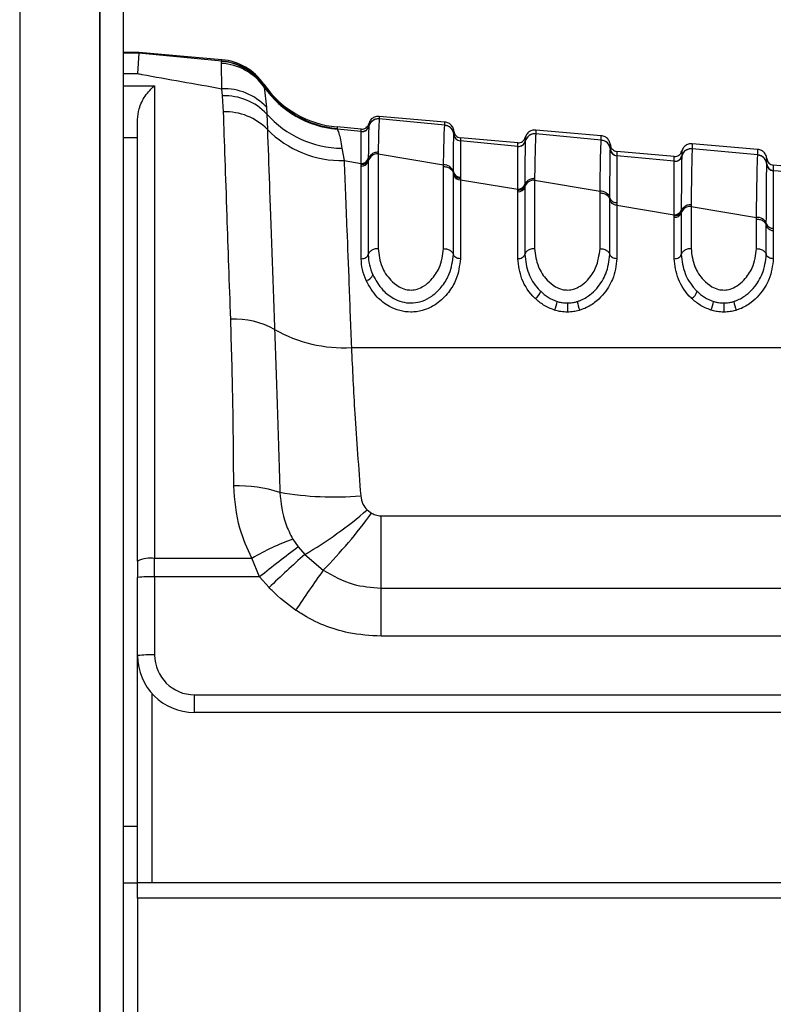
# Model space of a CAD drawing. Header units: millimetres. Extents: x 1684 to 18395, y 701 to 16538.
# Tile 14 of 61: x 3287 to 3340, y 5210 to 5279. Entities that reach past the tile are written whole.
import ezdxf

# ---------------------------------------------------------------- set-up
doc = ezdxf.new("R2010")
doc.units = ezdxf.units.MM
doc.header["$LTSCALE"] = 2
doc.layers.add('COMPONENT_GEOMETRY', color=7, linetype='Continuous')
doc.styles.add('SLDTEXTSTYLE0', font='TXT', dxfattribs={"width": 0.75})
doc.dimstyles.new('SLDDIMSTYLE1', dxfattribs={"dimtxt": 100, "dimasz": 6.604, "dimexe": 0, "dimexo": 0.0625, "dimgap": 25, "dimtad": 0, "dimtih": 1, "dimtoh": 1, "dimdec": 1, "dimrnd": 1e-09, "dimzin": 12, "dimdsep": 46, "dimtxsty": 'SLDTEXTSTYLE0', "dimsah": 1, "dimcen": 0.09, "dimadec": 0, "dimazin": 3, "dimtfac": 1, "dimtdec": 1, "dimtofl": 0, "dimtmove": 0, "dimatfit": 3, "dimfxl": 1, "dimfrac": 2, "dimtolj": 1, "dimtzin": 12, "dimarcsym": 0})

# ---------------------------------------------------------------- blocks, each defined once
blk = doc.blocks.new('_D_2')
at = {"layer": 'COMPONENT_GEOMETRY', "color": 7}
for p, q in [((7817.169, 5970.28), (7817.169, 3903.617)), ((7617.099, 3883.305), (7586.631, 3883.305)), ((7586.631, 3883.305), (7586.631, 3724.555)), ((8017.238, 3883.305), (8047.707, 3883.305)), ((8047.707, 3883.305), (8047.707, 3724.555)), ((7586.631, 3724.555), (7617.099, 3724.555)), ((8047.707, 3724.555), (8017.238, 3724.555)), ((7817.169, 1508.274), (7817.169, 3574.937)), ((3335.908, 1508.274), (7823.519, 1508.274))]:
    blk.add_line(p, q, dxfattribs=at)
for points in [[(7817.169, 5970.28), (7816.153, 5963.676), (7818.185, 5963.676)], [(7817.169, 1508.274), (7818.185, 1514.878), (7816.153, 1514.878)]]:
    blk.add_solid(points, dxfattribs=at)
at = {"layer": 'COMPONENT_GEOMETRY', "color": 7, "char_height": 100, "attachment_point": 1, "style": 'SLDTEXTSTYLE0'}
for s, insert in [('7\'3.83"', (7617.099, 3853.462)), ('2231', (7669.391, 3703.844))]:
    blk.add_mtext(s, dxfattribs=dict(at, insert=insert))

msp = doc.modelspace()

# ---------------------------------------------------------------- linework, layer by layer
at = {"color": 8, "linetype": 'Continuous', "lineweight": 25}
for p, q in [((3286.682, 7303.274), (3286.682, 1555.274)), ((3292.321, 1555.274), (3292.321, 5775.074)), ((3295.056, 5277.007), (3293.968, 5277.007)), ((3293.968, 5275.574), (3294.968, 5275.574)), ((3293.968, 5274.72), (3296.168, 5274.72)), ((3294.968, 5271.055), (3293.968, 5271.055)), ((3322.225, 5271.088), (3322.225, 5271.084)), ((3322.225, 5270.898), (3322.225, 5270.83)), ((3295.968, 5232.03), (3295.968, 5218.717)), ((3293.968, 5222.676), (3294.968, 5222.676))]:
    msp.add_line(p, q, dxfattribs=at)
at = {"color": 7, "linetype": 'Continuous', "lineweight": 25}
for p, q in [((3292.331, 1555.274), (3292.331, 5775.064)), ((3293.968, 5773.717), (3293.968, 5161.549)), ((3295.056, 5277.062), (3293.968, 5277.062)), ((3295.056, 5277.007), (3294.968, 5275.574)), ((3295.056, 5277.007), (3295.056, 5277.062)), ((3300.897, 5276.551), (3295.056, 5277.062)), ((3300.9, 5276.454), (3295.056, 5277.007)), ((3300.862, 5276.294), (3300.88, 5276.428)), ((3300.88, 5276.428), (3300.9, 5276.454)), ((3300.893, 5274.513), (3300.862, 5276.294)), ((3296.168, 5274.72), (3296.168, 5241.508)), ((3300.946, 5274.017), (3300.893, 5274.513)), ((3303.844, 5274.833), (3303.847, 5274.738)), ((3303.847, 5274.738), (3303.851, 5274.717)), ((3303.851, 5274.717), (3303.873, 5274.626)), ((3303.873, 5274.626), (3304.023, 5273.209)), ((3301.009, 5272.894), (3300.946, 5274.017)), ((3304.023, 5273.209), (3304.052, 5272.735)), ((3294.968, 5241.309), (3294.968, 5272.344)), ((3304.052, 5272.735), (3304.094, 5271.649)), ((3316.568, 5272.168), (3311.963, 5272.571)), ((3311.963, 5272.395), (3311.963, 5272.39)), ((3316.568, 5271.951), (3311.963, 5272.39)), ((3310.697, 5271.507), (3308.995, 5271.669)), ((3310.697, 5271.678), (3309.001, 5271.826)), ((3311.225, 5271.875), (3311.224, 5271.869)), ((3311.225, 5271.879), (3311.225, 5271.875)), ((3316.568, 5271.945), (3316.568, 5271.951)), ((3327.568, 5271.206), (3322.963, 5271.608)), ((3310.698, 5271.503), (3310.697, 5271.507)), ((3310.698, 5271.497), (3310.698, 5271.503)), ((3317.205, 5271.304), (3317.205, 5271.31)), ((3317.205, 5271.3), (3317.205, 5271.304)), ((3321.697, 5270.715), (3317.66, 5271.069)), ((3322.963, 5271.346), (3322.963, 5271.341)), ((3327.568, 5270.901), (3322.963, 5271.341)), ((3327.568, 5270.895), (3327.568, 5270.901)), ((3309.338, 5270.323), (3309.493, 5269.46)), ((3317.66, 5270.853), (3317.66, 5270.847)), ((3317.66, 5270.847), (3317.66, 5270.843)), ((3321.697, 5270.458), (3317.66, 5270.843)), ((3321.698, 5270.454), (3321.697, 5270.458)), ((3321.698, 5270.448), (3321.698, 5270.454)), ((3322.225, 5270.826), (3322.224, 5270.82)), ((3322.225, 5270.83), (3322.225, 5270.826)), ((3328.205, 5270.255), (3328.205, 5270.261)), ((3328.205, 5270.252), (3328.205, 5270.255)), ((3328.205, 5270.255), (3328.205, 5270.252)), ((3338.568, 5270.243), (3333.963, 5270.646)), ((3333.963, 5270.298), (3333.963, 5270.292)), ((3338.568, 5269.854), (3333.963, 5270.292)), ((3311.189, 5269.546), (3311.188, 5269.43)), ((3311.189, 5269.623), (3311.189, 5269.545)), ((3311.88, 5270.053), (3311.879, 5269.935)), ((3311.879, 5269.935), (3311.879, 5263.271)), ((3311.879, 5269.935), (3316.479, 5269.162)), ((3332.697, 5269.753), (3328.66, 5270.106)), ((3328.66, 5269.804), (3328.66, 5269.798)), ((3328.66, 5269.798), (3328.66, 5269.794)), ((3332.697, 5269.41), (3328.66, 5269.794)), ((3333.225, 5269.778), (3333.224, 5269.772)), ((3333.225, 5269.781), (3333.225, 5269.778)), ((3338.568, 5269.848), (3338.568, 5269.854)), ((3309.493, 5269.46), (3310.696, 5269.262)), ((3310.695, 5269.068), (3310.696, 5269.184)), ((3310.695, 5262.566), (3310.695, 5269.068)), ((3311.188, 5269.43), (3311.188, 5262.86)), ((3316.479, 5263.271), (3316.479, 5269.044)), ((3332.697, 5269.406), (3332.697, 5269.41)), ((3332.697, 5269.4), (3332.697, 5269.406)), ((3339.205, 5269.208), (3339.205, 5269.214)), ((3339.205, 5269.205), (3339.205, 5269.208)), ((3343.697, 5268.791), (3339.66, 5269.144)), ((3317.169, 5268.551), (3317.17, 5268.665)), ((3317.169, 5268.471), (3317.169, 5268.551)), ((3317.169, 5262.86), (3317.169, 5268.471)), ((3317.661, 5268.308), (3317.661, 5268.197)), ((3317.661, 5268.197), (3317.662, 5268.12)), ((3317.662, 5268.12), (3317.662, 5262.566)), ((3317.662, 5268.12), (3321.696, 5267.459)), ((3322.88, 5268.205), (3322.879, 5268.087)), ((3339.66, 5268.757), (3339.66, 5268.751)), ((3339.66, 5268.751), (3339.66, 5268.748)), ((3321.696, 5267.38), (3321.696, 5267.459)), ((3322.188, 5267.723), (3322.188, 5267.607)), ((3322.188, 5267.607), (3322.188, 5262.86)), ((3322.189, 5267.801), (3322.188, 5267.723)), ((3322.879, 5268.087), (3322.879, 5263.271)), ((3322.879, 5268.087), (3327.479, 5267.314)), ((3321.695, 5267.265), (3321.696, 5267.38)), ((3321.695, 5262.566), (3321.695, 5267.265)), ((3327.479, 5263.271), (3327.479, 5267.196)), ((3328.169, 5266.729), (3328.17, 5266.843)), ((3328.169, 5262.86), (3328.169, 5266.729)), ((3328.661, 5266.504), (3328.662, 5266.317)), ((3328.662, 5266.317), (3328.662, 5262.566)), ((3328.662, 5266.317), (3332.696, 5265.656)), ((3333.88, 5266.358), (3333.879, 5266.24)), ((3333.879, 5266.24), (3333.879, 5263.271)), ((3333.879, 5266.24), (3338.479, 5265.468)), ((3332.695, 5265.462), (3332.696, 5265.578)), ((3332.695, 5262.566), (3332.695, 5265.462)), ((3332.696, 5265.578), (3332.696, 5265.656)), ((3333.189, 5265.98), (3333.188, 5265.902)), ((3333.188, 5265.902), (3333.188, 5265.786)), ((3333.188, 5265.786), (3333.188, 5262.86)), ((3338.479, 5263.271), (3338.479, 5265.351)), ((3339.169, 5264.91), (3339.169, 5265.024)), ((3339.169, 5262.86), (3339.169, 5264.91)), ((3339.661, 5264.704), (3339.662, 5264.517)), ((3339.662, 5264.517), (3339.662, 5262.566)), ((3309.999, 5256.319), (3365.5, 5256.319)), ((3311.108, 5244.915), (3311.415, 5244.68)), ((3312.09, 5239.42), (3312.09, 5244.5)), ((3312.09, 5244.5), (3349.245, 5244.5)), ((3305.891, 5242.85), (3306.265, 5242.305)), ((3306.265, 5242.305), (3306.721, 5241.779)), ((3294.968, 5241.309), (3294.968, 5240.163)), ((3296.168, 5241.508), (3303.012, 5241.508)), ((3296.168, 5240.205), (3296.168, 5241.508)), ((3303.551, 5240.205), (3303.012, 5241.508)), ((3306.721, 5241.779), (3308.022, 5240.67)), ((3294.968, 5234.676), (3294.968, 5240.163)), ((3296.168, 5240.205), (3296.168, 5234.717)), ((3303.551, 5240.205), (3296.168, 5240.205)), ((3304.214, 5239.448), (3303.551, 5240.205)), ((3312.09, 5236.033), (3312.09, 5239.42)), ((3312.09, 5239.42), (3349.245, 5239.42)), ((3349.245, 5236.033), (3312.09, 5236.033)), ((3294.968, 5218.717), (3294.968, 5234.676)), ((3298.968, 5231.917), (3348.444, 5231.917)), ((3298.968, 5230.676), (3298.968, 5231.917)), ((3348.444, 5230.676), (3298.968, 5230.676)), ((3294.968, 5218.676), (3293.968, 5218.676)), ((3294.968, 5218.717), (3349.368, 5218.717)), ((3294.968, 5217.62), (3294.968, 5218.717)), ((3294.968, 5217.62), (3294.968, 5171.217)), ((3349.368, 5217.62), (3294.968, 5217.62))]:
    msp.add_line(p, q, dxfattribs=at)
for centre, radius, start, end in [((3300.564, 5272.446), 3.995, 34.63941, 85.46227), ((3300.548, 5272.566), 4, 34.5212, 85), ((3300.552, 5272.469), 4, 34.54146, 85.01065), ((3300.632, 5272.327), 3.973, 35.35617, 86.68763), ((3301.051, 5270.482), 4.034, 42.53877, 92.24642), ((3309.611, 5278.8), 7, 214.5212, 265), ((3309.614, 5278.691), 7, 214.58939, 265.0121), ((3309.609, 5278.647), 7.005, 215.03246, 264.96994), ((3301.069, 5269.913), 4.106, 43.41904, 91.71791), ((3301.107, 5268.692), 4.204, 44.71649, 91.33455), ((3309.451, 5277.568), 7.246, 221.8331, 269.10752), ((3311.902, 5271.693), 0.7, 84.98399, 165.43621), ((3309.334, 5276.818), 7.36, 224.6086, 271.23686), ((3310.741, 5272.005), 0.5, 264.99148, 345.37717), ((3310.74, 5271.994), 0.5, 265.08761, 345.41781), ((3316.508, 5271.254), 0.7, 4.62988, 85.03638), ((3317.703, 5271.35), 0.5, 184.62985, 265.03633), ((3317.703, 5271.341), 0.5, 184.68114, 265.02501), ((3322.902, 5270.643), 0.7, 84.97949, 165.4034), ((3327.508, 5270.205), 0.699, 4.64418, 85.05089), ((3321.741, 5270.956), 0.5, 264.98717, 345.36264), ((3321.741, 5270.946), 0.5, 265.04662, 345.38446), ((3328.703, 5270.302), 0.5, 184.64414, 265.05083), ((3328.703, 5270.292), 0.5, 184.682, 265.03946), ((3333.902, 5269.595), 0.7, 84.97525, 165.37808), ((3310.721, 5269.745), 0.484, 267.06175, 345.38971), ((3311.845, 5269.258), 0.678, 87.13276, 165.31534), ((3332.741, 5269.908), 0.5, 264.9829, 345.34821), ((3332.741, 5269.898), 0.5, 265.02096, 345.35919), ((3338.508, 5269.157), 0.699, 4.65822, 85.06511), ((3310.72, 5269.552), 0.485, 267.13276, 345.31534), ((3316.516, 5268.486), 0.677, 15.38173, 93.14718), ((3339.703, 5269.255), 0.5, 184.65817, 265.06503), ((3339.703, 5269.245), 0.5, 184.68744, 265.05383), ((3317.634, 5268.602), 0.483, 195.70765, 273.3443), ((3317.638, 5268.792), 0.485, 195.10197, 272.78612), ((3321.727, 5267.745), 0.482, 266.23569, 343.33479), ((3321.728, 5267.938), 0.481, 266.15699, 343.44508), ((3322.834, 5267.414), 0.674, 86.23569, 163.33479), ((3327.526, 5266.641), 0.674, 17.4404, 94.02359), ((3328.63, 5266.985), 0.482, 197.13493, 273.7063), ((3333.825, 5265.57), 0.672, 85.38755, 161.20426), ((3332.734, 5265.941), 0.48, 265.38755, 341.20426), ((3332.735, 5266.133), 0.479, 265.30087, 341.34088), ((3338.536, 5264.798), 0.673, 19.64509, 94.84722), ((3339.623, 5265.183), 0.481, 199.31367, 274.56263), ((3310.925, 5261.642), 0.623, 280.68995, 339.45519), ((3322.491, 5260.506), 0.849, 300.37098, 344.02401), ((3333.491, 5260.506), 0.849, 300.37098, 344.02401), ((3322.591, 5259.793), 1.881, 333.49877, 353.0668), ((3605.295, 5259.676), 280.111, 180.04546, 180.17627), ((3327.787, 5259.788), 1.917, 186.79912, 206.00107), ((3333.591, 5259.793), 1.881, 333.49877, 353.0668), ((3616.295, 5259.676), 280.111, 180.04546, 180.17627), ((3338.787, 5259.788), 1.917, 186.79912, 206.00107), ((3301.845, 5252.67), 5.644, 60.75926, 93.32358), ((3309.472, 5266.144), 9.839, 240.33086, 273.07087), ((3302.034, 5236.93), 9.674, 72.29182, 91.79366), ((3308.795, 5268.388), 22.567, 260.25783, 274.72954), ((3292.339, 5266.539), 28.634, 300.14977, 310.95617), ((3281.315, 5266.708), 37.3, 315.72614, 323.80206), ((3310.902, 5228.346), 15.345, 109.05851, 120.9417), ((3355.172, 5176.31), 82.142, 126.54132, 128.93501), ((3295.877, 5239.543), 1.986, 81.55172, 117.20898), ((3365.784, 5175.739), 88.599, 131.80753, 134.02135), ((3400.551, 5174.509), 113.749, 144.434, 146.1493), ((3295.869, 5231.577), 8.633, 88.01091, 95.98665), ((3295.869, 5226.09), 8.633, 88.01091, 95.98665), ((3298.968, 5234.676), 4, 180, 270), ((3298.968, 5234.717), 2.8, 180, 270)]:
    msp.add_arc(centre, radius, start, end, dxfattribs=at)
for points, knots in [([(3300.9, 5276.454), (3300.899, 5276.48), (3300.897, 5276.537), (3300.897, 5276.546), (3300.897, 5276.551)], [0, 0, 0, 0, 0.458483, 1, 1, 1, 1]), ([(3294.968, 5275.574), (3295.066, 5275.557), (3297.014, 5275.209), (3299.003, 5274.852), (3300.893, 5274.513)], [0, 0, 0, 0, 0.05035, 1, 1, 1, 1]), ([(3294.968, 5272.344), (3294.995, 5272.601), (3295.061, 5273.233), (3295.519, 5274.089), (3295.934, 5274.539), (3296.166, 5274.718), (3296.168, 5274.72)], [0, 0, 0, 0, 0.233898, 0.576759, 0.994715, 1, 1, 1, 1]), ([(3301.518, 5258.304), (3301.43, 5260.817), (3301.286, 5264.958), (3301.121, 5269.694), (3301.047, 5271.821), (3301.009, 5272.894)], [0, 0, 0, 0, 0.433271, 0.71391, 1, 1, 1, 1]), ([(3311.963, 5272.571), (3311.871, 5272.568), (3311.686, 5272.563), (3311.441, 5272.422), (3311.287, 5272.237), (3311.241, 5272.1), (3311.225, 5272.05)], [0, 0, 0, 0, 0.279636, 0.559272, 0.838908, 1, 1, 1, 1]), ([(3311.963, 5272.395), (3311.871, 5272.393), (3311.686, 5272.388), (3311.441, 5272.247), (3311.287, 5272.061), (3311.241, 5271.925), (3311.225, 5271.875)], [0, 0, 0, 0, 0.279598, 0.559198, 0.838799, 1, 1, 1, 1]), ([(3311.963, 5272.39), (3311.963, 5272.389), (3311.95, 5272.33), (3311.923, 5271.913), (3311.895, 5270.679), (3311.88, 5270.053)], [0, 0, 0, 0, 0.002812, 0.494132, 1, 1, 1, 1]), ([(3311.963, 5272.571), (3311.963, 5272.571), (3311.963, 5272.57), (3311.963, 5272.543), (3311.963, 5272.446), (3311.963, 5272.395)], [0, 0, 0, 0, 0.024033, 0.499895, 1, 1, 1, 1]), ([(3304.094, 5271.649), (3304.139, 5270.417), (3304.229, 5267.917), (3304.403, 5263.119), (3304.538, 5259.38), (3304.602, 5257.594)], [0, 0, 0, 0, 0.336899, 0.683337, 1, 1, 1, 1]), ([(3309.005, 5271.717), (3309.005, 5271.714), (3309.005, 5271.699), (3308.999, 5271.682), (3308.995, 5271.669)], [0, 0, 0, 0, 0.194649, 1, 1, 1, 1]), ([(3308.995, 5271.669), (3309.037, 5271.6), (3309.141, 5271.432), (3309.265, 5270.734), (3309.338, 5270.323)], [0, 0, 0, 0, 0.412049, 1, 1, 1, 1]), ([(3309.001, 5271.826), (3309.001, 5271.821), (3309.002, 5271.812), (3309.004, 5271.748), (3309.005, 5271.717)], [0, 0, 0, 0, 0.5084957, 1, 1, 1, 1]), ([(3310.697, 5271.507), (3310.697, 5271.555), (3310.697, 5271.632), (3310.697, 5271.672), (3310.697, 5271.676), (3310.697, 5271.678)], [0, 0, 0, 0, 0.494543, 0.782677, 1, 1, 1, 1]), ([(3311.224, 5271.869), (3311.216, 5271.601), (3311.206, 5271.266), (3311.194, 5270.148), (3311.191, 5269.772), (3311.189, 5269.623)], [0, 0, 0, 0, 0.708615, 0.884881, 1, 1, 1, 1]), ([(3311.225, 5272.034), (3311.225, 5272.027), (3311.225, 5272.002), (3311.225, 5271.929), (3311.225, 5271.879)], [0, 0, 0, 0, 0.316305, 1, 1, 1, 1]), ([(3316.479, 5269.162), (3316.484, 5269.416), (3316.498, 5270.192), (3316.527, 5271.31), (3316.552, 5271.837), (3316.566, 5271.934), (3316.568, 5271.945)], [0, 0, 0, 0, 0.1603846, 0.4901531, 0.9447345, 1, 1, 1, 1]), ([(3316.568, 5271.951), (3316.568, 5271.96), (3316.568, 5272.03), (3316.568, 5272.125), (3316.568, 5272.166), (3316.568, 5272.168), (3316.568, 5272.168)], [0, 0, 0, 0, 0.0661, 0.493687, 0.921273, 1, 1, 1, 1]), ([(3317.205, 5271.527), (3317.197, 5271.579), (3317.176, 5271.721), (3317.057, 5271.931), (3316.84, 5272.113), (3316.659, 5272.149), (3316.568, 5272.168)], [0, 0, 0, 0, 0.161092, 0.440728, 0.720364, 1, 1, 1, 1]), ([(3317.205, 5271.304), (3317.197, 5271.356), (3317.176, 5271.499), (3317.056, 5271.708), (3316.839, 5271.889), (3316.658, 5271.926), (3316.568, 5271.945)], [0, 0, 0, 0, 0.160981, 0.440654, 0.720327, 1, 1, 1, 1]), ([(3322.963, 5271.608), (3322.871, 5271.606), (3322.686, 5271.601), (3322.441, 5271.46), (3322.287, 5271.274), (3322.241, 5271.138), (3322.225, 5271.088)], [0, 0, 0, 0, 0.279636, 0.559272, 0.838908, 1, 1, 1, 1]), ([(3322.963, 5271.608), (3322.963, 5271.604), (3322.963, 5271.597), (3322.963, 5271.53), (3322.963, 5271.446), (3322.963, 5271.36), (3322.963, 5271.346)], [0, 0, 0, 0, 0.305202, 0.499842, 0.916458, 1, 1, 1, 1]), ([(3310.696, 5269.262), (3310.696, 5269.623), (3310.697, 5270.863), (3310.697, 5271.234), (3310.698, 5271.497)], [0, 0, 0, 0, 0.291046, 1, 1, 1, 1]), ([(3317.17, 5268.665), (3317.173, 5269.116), (3317.18, 5269.956), (3317.191, 5270.82), (3317.199, 5271.202), (3317.204, 5271.283), (3317.205, 5271.3)], [0, 0, 0, 0, 0.310244, 0.578241, 0.913143, 1, 1, 1, 1]), ([(3317.205, 5271.31), (3317.205, 5271.371), (3317.205, 5271.465), (3317.205, 5271.518), (3317.205, 5271.524), (3317.205, 5271.527)], [0, 0, 0, 0, 0.493682, 0.749994, 1, 1, 1, 1]), ([(3317.66, 5271.069), (3317.66, 5271.066), (3317.66, 5271.06), (3317.66, 5271.007), (3317.66, 5270.914), (3317.66, 5270.853)], [0, 0, 0, 0, 0.250008, 0.50632, 1, 1, 1, 1]), ([(3322.963, 5271.346), (3322.871, 5271.344), (3322.686, 5271.339), (3322.441, 5271.198), (3322.287, 5271.012), (3322.241, 5270.876), (3322.225, 5270.826)], [0, 0, 0, 0, 0.279611, 0.559221, 0.838832, 1, 1, 1, 1]), ([(3322.225, 5271.084), (3322.225, 5271.072), (3322.225, 5271.053), (3322.225, 5270.968), (3322.225, 5270.915), (3322.225, 5270.898)], [0, 0, 0, 0, 0.580101, 0.866799, 1, 1, 1, 1]), ([(3322.963, 5271.341), (3322.956, 5271.251), (3322.943, 5271.094), (3322.921, 5270.37), (3322.9, 5269.446), (3322.886, 5268.549), (3322.88, 5268.205)], [0, 0, 0, 0, 0.284926, 0.4961, 0.80713, 1, 1, 1, 1]), ([(3327.479, 5267.314), (3327.479, 5267.323), (3327.488, 5267.938), (3327.503, 5268.857), (3327.526, 5269.954), (3327.547, 5270.647), (3327.562, 5270.821), (3327.568, 5270.895)], [0, 0, 0, 0, 0.004308, 0.292825, 0.491944, 0.782685, 1, 1, 1, 1]), ([(3327.568, 5270.901), (3327.568, 5270.96), (3327.568, 5271.051), (3327.568, 5271.156), (3327.568, 5271.201), (3327.568, 5271.205), (3327.568, 5271.206)], [0, 0, 0, 0, 0.314829, 0.495571, 0.884785, 1, 1, 1, 1]), ([(3328.205, 5270.564), (3328.197, 5270.616), (3328.176, 5270.759), (3328.057, 5270.969), (3327.84, 5271.15), (3327.659, 5271.187), (3327.568, 5271.206)], [0, 0, 0, 0, 0.161092, 0.440728, 0.720364, 1, 1, 1, 1]), ([(3328.205, 5270.255), (3328.197, 5270.307), (3328.176, 5270.45), (3328.056, 5270.659), (3327.839, 5270.84), (3327.658, 5270.877), (3327.568, 5270.895)], [0, 0, 0, 0, 0.161012, 0.440674, 0.720337, 1, 1, 1, 1]), ([(3317.66, 5270.843), (3317.66, 5270.828), (3317.66, 5270.753), (3317.661, 5270.389), (3317.661, 5269.557), (3317.661, 5268.744), (3317.661, 5268.308)], [0, 0, 0, 0, 0.08676, 0.421461, 0.689498, 1, 1, 1, 1]), ([(3321.696, 5267.459), (3321.696, 5267.864), (3321.696, 5268.682), (3321.697, 5269.907), (3321.697, 5270.232), (3321.698, 5270.448)], [0, 0, 0, 0, 0.246295, 0.496961, 1, 1, 1, 1]), ([(3321.697, 5270.458), (3321.697, 5270.499), (3321.697, 5270.578), (3321.697, 5270.685), (3321.697, 5270.703), (3321.697, 5270.715)], [0, 0, 0, 0, 0.261529, 0.496401, 1, 1, 1, 1]), ([(3322.224, 5270.82), (3322.219, 5270.605), (3322.21, 5270.284), (3322.198, 5269.044), (3322.192, 5268.213), (3322.189, 5267.801)], [0, 0, 0, 0, 0.5027703, 0.7535012, 1, 1, 1, 1]), ([(3328.17, 5266.843), (3328.173, 5267.335), (3328.179, 5268.271), (3328.19, 5269.527), (3328.199, 5270.112), (3328.204, 5270.234), (3328.205, 5270.252)], [0, 0, 0, 0, 0.260049, 0.495705, 0.929228, 1, 1, 1, 1]), ([(3328.205, 5270.261), (3328.205, 5270.347), (3328.205, 5270.471), (3328.205, 5270.551), (3328.205, 5270.559), (3328.205, 5270.564)], [0, 0, 0, 0, 0.4955633, 0.712251, 1, 1, 1, 1]), ([(3333.963, 5270.646), (3333.871, 5270.644), (3333.686, 5270.639), (3333.441, 5270.498), (3333.287, 5270.312), (3333.241, 5270.175), (3333.225, 5270.125)], [0, 0, 0, 0, 0.279636, 0.559272, 0.838908, 1, 1, 1, 1]), ([(3333.963, 5270.298), (3333.871, 5270.295), (3333.686, 5270.29), (3333.441, 5270.149), (3333.287, 5269.964), (3333.241, 5269.828), (3333.225, 5269.778)], [0, 0, 0, 0, 0.279617, 0.559234, 0.838851, 1, 1, 1, 1]), ([(3333.963, 5270.292), (3333.962, 5270.283), (3333.955, 5270.208), (3333.942, 5269.899), (3333.925, 5269.227), (3333.906, 5268.224), (3333.891, 5267.145), (3333.88, 5266.358)], [0, 0, 0, 0, 0.0370025, 0.3080273, 0.4968388, 0.6327494, 1, 1, 1, 1]), ([(3333.963, 5270.646), (3333.963, 5270.639), (3333.963, 5270.629), (3333.963, 5270.545), (3333.963, 5270.444), (3333.963, 5270.334), (3333.963, 5270.298)], [0, 0, 0, 0, 0.3308948, 0.4997867, 0.8377138, 1, 1, 1, 1]), ([(3338.568, 5269.854), (3338.568, 5269.858), (3338.568, 5269.945), (3338.568, 5270.051), (3338.568, 5270.172), (3338.568, 5270.233), (3338.568, 5270.241), (3338.568, 5270.243)], [0, 0, 0, 0, 0.017392, 0.336932, 0.496696, 0.8163, 1, 1, 1, 1]), ([(3339.205, 5269.602), (3339.197, 5269.654), (3339.176, 5269.797), (3339.057, 5270.006), (3338.84, 5270.188), (3338.659, 5270.225), (3338.568, 5270.243)], [0, 0, 0, 0, 0.161092, 0.440728, 0.720364, 1, 1, 1, 1]), ([(3310.696, 5269.184), (3310.754, 5269.189), (3310.871, 5269.199), (3311.024, 5269.28), (3311.141, 5269.398), (3311.173, 5269.496), (3311.189, 5269.545)], [0, 0, 0, 0, 0.2500011, 0.5000015, 0.7500011, 1, 1, 1, 1]), ([(3311.88, 5270.053), (3311.788, 5270.044), (3311.605, 5270.027), (3311.372, 5269.886), (3311.234, 5269.713), (3311.201, 5269.59), (3311.189, 5269.545)], [0, 0, 0, 0, 0.279724, 0.559449, 0.839173, 1, 1, 1, 1]), ([(3328.66, 5270.106), (3328.66, 5270.101), (3328.66, 5270.093), (3328.66, 5270.013), (3328.66, 5269.89), (3328.66, 5269.804)], [0, 0, 0, 0, 0.287751, 0.504438, 1, 1, 1, 1]), ([(3328.66, 5269.794), (3328.66, 5269.778), (3328.66, 5269.665), (3328.661, 5269.103), (3328.661, 5267.889), (3328.661, 5266.981), (3328.661, 5266.504)], [0, 0, 0, 0, 0.070691, 0.503986, 0.739713, 1, 1, 1, 1]), ([(3332.697, 5269.41), (3332.697, 5269.471), (3332.697, 5269.575), (3332.697, 5269.714), (3332.697, 5269.737), (3332.697, 5269.753)], [0, 0, 0, 0, 0.29402, 0.497422, 1, 1, 1, 1]), ([(3333.224, 5269.772), (3333.224, 5269.766), (3333.219, 5269.643), (3333.21, 5269.043), (3333.199, 5267.591), (3333.192, 5266.553), (3333.189, 5265.98)], [0, 0, 0, 0, 0.024925, 0.501984, 0.725309, 1, 1, 1, 1]), ([(3333.225, 5270.125), (3333.225, 5270.109), (3333.225, 5270.086), (3333.225, 5269.947), (3333.225, 5269.843), (3333.225, 5269.781)], [0, 0, 0, 0, 0.502579, 0.705981, 1, 1, 1, 1]), ([(3338.479, 5265.468), (3338.49, 5266.329), (3338.505, 5267.496), (3338.526, 5268.593), (3338.543, 5269.328), (3338.557, 5269.723), (3338.566, 5269.826), (3338.568, 5269.848)], [0, 0, 0, 0, 0.363104, 0.492334, 0.672218, 0.929868, 1, 1, 1, 1]), ([(3339.205, 5269.208), (3339.197, 5269.26), (3339.176, 5269.403), (3339.056, 5269.612), (3338.839, 5269.793), (3338.658, 5269.83), (3338.568, 5269.848)], [0, 0, 0, 0, 0.161031, 0.440687, 0.720344, 1, 1, 1, 1]), ([(3339.205, 5269.214), (3339.205, 5269.325), (3339.205, 5269.478), (3339.205, 5269.583), (3339.205, 5269.595), (3339.205, 5269.602)], [0, 0, 0, 0, 0.496689, 0.688219, 1, 1, 1, 1]), ([(3309.493, 5269.46), (3309.552, 5267.937), (3309.648, 5265.439), (3309.827, 5260.808), (3309.941, 5257.824), (3309.999, 5256.319)], [0, 0, 0, 0, 0.435994, 0.71534, 1, 1, 1, 1]), ([(3310.696, 5269.184), (3310.696, 5269.184), (3310.696, 5269.21), (3310.696, 5269.236), (3310.696, 5269.262)], [0, 0, 0, 0, 0.009455, 1, 1, 1, 1]), ([(3316.479, 5269.044), (3316.479, 5269.045), (3316.479, 5269.084), (3316.479, 5269.123), (3316.479, 5269.162)], [0, 0, 0, 0, 0.0094, 1, 1, 1, 1]), ([(3316.479, 5269.044), (3316.571, 5269.035), (3316.755, 5269.017), (3316.987, 5268.879), (3317.124, 5268.712), (3317.157, 5268.594), (3317.169, 5268.551)], [0, 0, 0, 0, 0.281356, 0.561532, 0.840526, 1, 1, 1, 1]), ([(3332.696, 5265.656), (3332.696, 5266.216), (3332.696, 5267.232), (3332.696, 5268.738), (3332.697, 5269.13), (3332.697, 5269.4)], [0, 0, 0, 0, 0.274548, 0.497884, 1, 1, 1, 1]), ([(3339.169, 5265.024), (3339.17, 5265.078), (3339.173, 5265.765), (3339.179, 5266.825), (3339.192, 5268.49), (3339.199, 5268.909), (3339.205, 5269.205)], [0, 0, 0, 0, 0.022107, 0.283651, 0.496206, 1, 1, 1, 1]), ([(3339.66, 5269.144), (3339.66, 5269.137), (3339.66, 5269.125), (3339.66, 5269.02), (3339.66, 5268.867), (3339.66, 5268.757)], [0, 0, 0, 0, 0.311783, 0.503313, 1, 1, 1, 1]), ([(3322.88, 5268.205), (3322.788, 5268.196), (3322.604, 5268.179), (3322.372, 5268.046), (3322.234, 5267.882), (3322.201, 5267.765), (3322.188, 5267.723)], [0, 0, 0, 0, 0.279704, 0.559409, 0.839113, 1, 1, 1, 1]), ([(3339.66, 5268.748), (3339.66, 5268.734), (3339.66, 5268.599), (3339.661, 5267.943), (3339.661, 5266.439), (3339.661, 5265.335), (3339.661, 5264.704)], [0, 0, 0, 0, 0.050673, 0.503819, 0.716324, 1, 1, 1, 1]), ([(3343.697, 5268.364), (3343.297, 5268.402), (3341.951, 5268.53), (3340.606, 5268.658), (3339.66, 5268.748)], [0, 0, 0, 0, 0.297159, 1, 1, 1, 1]), ([(3321.696, 5267.38), (3321.754, 5267.385), (3321.871, 5267.394), (3322.024, 5267.471), (3322.141, 5267.583), (3322.173, 5267.676), (3322.188, 5267.723)], [0, 0, 0, 0, 0.250001, 0.500001, 0.750001, 1, 1, 1, 1]), ([(3327.479, 5267.196), (3327.479, 5267.197), (3327.479, 5267.236), (3327.479, 5267.275), (3327.479, 5267.314)], [0, 0, 0, 0, 0.009508, 1, 1, 1, 1]), ([(3327.479, 5267.196), (3327.57, 5267.188), (3327.754, 5267.171), (3327.986, 5267.041), (3328.123, 5266.883), (3328.157, 5266.77), (3328.169, 5266.729)], [0, 0, 0, 0, 0.279613, 0.559227, 0.83884, 1, 1, 1, 1]), ([(3328.662, 5266.317), (3328.603, 5266.328), (3328.486, 5266.351), (3328.333, 5266.445), (3328.216, 5266.573), (3328.185, 5266.677), (3328.169, 5266.729)], [0, 0, 0, 0, 0.249971, 0.499954, 0.749961, 1, 1, 1, 1]), ([(3333.88, 5266.358), (3333.788, 5266.35), (3333.604, 5266.334), (3333.372, 5266.207), (3333.234, 5266.052), (3333.201, 5265.942), (3333.188, 5265.902)], [0, 0, 0, 0, 0.279692, 0.559386, 0.839081, 1, 1, 1, 1]), ([(3332.696, 5265.578), (3332.754, 5265.582), (3332.871, 5265.591), (3333.024, 5265.664), (3333.142, 5265.769), (3333.173, 5265.858), (3333.188, 5265.902)], [0, 0, 0, 0, 0.250001, 0.500001, 0.750001, 1, 1, 1, 1]), ([(3338.479, 5265.351), (3338.479, 5265.352), (3338.479, 5265.391), (3338.479, 5265.43), (3338.479, 5265.468)], [0, 0, 0, 0, 0.0095779, 1, 1, 1, 1]), ([(3338.479, 5265.351), (3338.57, 5265.343), (3338.754, 5265.327), (3338.986, 5265.205), (3339.123, 5265.055), (3339.157, 5264.949), (3339.169, 5264.91)], [0, 0, 0, 0, 0.279617, 0.559234, 0.838851, 1, 1, 1, 1]), ([(3339.662, 5264.517), (3339.603, 5264.528), (3339.486, 5264.55), (3339.333, 5264.64), (3339.216, 5264.762), (3339.185, 5264.861), (3339.169, 5264.91)], [0, 0, 0, 0, 0.249976, 0.499962, 0.749967, 1, 1, 1, 1]), ([(3311.879, 5263.271), (3311.787, 5263.264), (3311.604, 5263.249), (3311.372, 5263.134), (3311.234, 5262.995), (3311.201, 5262.896), (3311.188, 5262.86)], [0, 0, 0, 0, 0.279636, 0.559272, 0.838908, 1, 1, 1, 1]), ([(3311.879, 5263.271), (3311.931, 5262.843), (3312.025, 5262.08), (3312.62, 5261.154), (3313.243, 5260.626), (3313.768, 5260.399), (3314.221, 5260.345), (3314.671, 5260.424), (3315.158, 5260.661), (3315.729, 5261.157), (3316.323, 5262.055), (3316.421, 5262.817), (3316.479, 5263.271)], [0, 0, 0, 0, 0.181496, 0.323762, 0.408831, 0.462283, 0.504169, 0.545965, 0.600528, 0.677267, 0.807828, 1, 1, 1, 1]), ([(3316.479, 5263.271), (3316.57, 5263.264), (3316.754, 5263.249), (3316.986, 5263.134), (3317.123, 5262.995), (3317.157, 5262.896), (3317.169, 5262.86)], [0, 0, 0, 0, 0.279636, 0.559272, 0.838908, 1, 1, 1, 1]), ([(3322.879, 5263.271), (3322.787, 5263.264), (3322.604, 5263.249), (3322.372, 5263.134), (3322.234, 5262.995), (3322.201, 5262.896), (3322.188, 5262.86)], [0, 0, 0, 0, 0.279636, 0.559272, 0.838908, 1, 1, 1, 1]), ([(3322.879, 5263.271), (3322.931, 5262.843), (3323.025, 5262.08), (3323.62, 5261.154), (3324.244, 5260.626), (3324.768, 5260.399), (3325.221, 5260.345), (3325.671, 5260.424), (3326.158, 5260.661), (3326.729, 5261.157), (3327.323, 5262.055), (3327.421, 5262.817), (3327.479, 5263.271)], [0, 0, 0, 0, 0.181549, 0.323795, 0.40885, 0.462296, 0.504185, 0.545984, 0.60056, 0.677304, 0.807908, 1, 1, 1, 1]), ([(3327.479, 5263.271), (3327.57, 5263.264), (3327.754, 5263.249), (3327.986, 5263.134), (3328.123, 5262.995), (3328.157, 5262.896), (3328.169, 5262.86)], [0, 0, 0, 0, 0.279636, 0.559272, 0.838908, 1, 1, 1, 1]), ([(3333.879, 5263.271), (3333.787, 5263.264), (3333.604, 5263.249), (3333.372, 5263.134), (3333.234, 5262.995), (3333.201, 5262.896), (3333.188, 5262.86)], [0, 0, 0, 0, 0.279636, 0.559272, 0.838908, 1, 1, 1, 1]), ([(3333.879, 5263.271), (3333.931, 5262.843), (3334.025, 5262.08), (3334.62, 5261.154), (3335.244, 5260.626), (3335.768, 5260.399), (3336.221, 5260.345), (3336.671, 5260.424), (3337.158, 5260.661), (3337.729, 5261.157), (3338.323, 5262.055), (3338.421, 5262.817), (3338.479, 5263.271)], [0, 0, 0, 0, 0.181549, 0.323795, 0.40885, 0.462296, 0.504185, 0.545984, 0.60056, 0.677304, 0.807908, 1, 1, 1, 1]), ([(3338.479, 5263.271), (3338.57, 5263.264), (3338.754, 5263.249), (3338.986, 5263.134), (3339.123, 5262.995), (3339.157, 5262.896), (3339.169, 5262.86)], [0, 0, 0, 0, 0.279636, 0.559272, 0.838908, 1, 1, 1, 1]), ([(3311.04, 5261.03), (3310.94, 5261.286), (3310.739, 5261.797), (3310.71, 5262.31), (3310.695, 5262.566)], [0, 0, 0, 0, 0.500182, 1, 1, 1, 1]), ([(3317.662, 5262.566), (3317.603, 5262.078), (3317.507, 5261.27), (3316.86, 5260.179), (3316.114, 5259.43), (3315.241, 5258.964), (3314.591, 5258.826), (3313.987, 5258.804), (3313.385, 5258.885), (3312.546, 5259.235), (3311.648, 5259.944), (3311.264, 5260.63), (3311.04, 5261.03)], [0, 0, 0, 0, 0.1808772, 0.2992738, 0.4185359, 0.504076, 0.5773029, 0.5952027, 0.6660745, 0.7374013, 0.8467967, 1, 1, 1, 1]), ([(3311.188, 5262.86), (3311.202, 5262.62), (3311.229, 5262.14), (3311.415, 5261.662), (3311.508, 5261.423)], [0, 0, 0, 0, 0.500117, 1, 1, 1, 1]), ([(3311.508, 5261.423), (3311.711, 5261.056), (3312.052, 5260.439), (3312.838, 5259.809), (3313.539, 5259.512), (3314.026, 5259.446), (3314.508, 5259.463), (3315.04, 5259.579), (3315.78, 5259.98), (3316.438, 5260.648), (3317.026, 5261.651), (3317.115, 5262.403), (3317.169, 5262.86)], [0, 0, 0, 0, 0.159617, 0.26824, 0.335062, 0.398894, 0.414917, 0.481423, 0.563154, 0.683873, 0.808015, 1, 1, 1, 1]), ([(3322.92, 5259.774), (3322.916, 5259.778), (3322.496, 5260.185), (3321.867, 5261.128), (3321.753, 5262.087), (3321.695, 5262.566)], [0, 0, 0, 0, 0.005036, 0.503601, 1, 1, 1, 1]), ([(3322.188, 5262.86), (3322.242, 5262.412), (3322.34, 5261.586), (3322.877, 5260.712), (3323.249, 5260.332), (3323.307, 5260.273)], [0, 0, 0, 0, 0.500688, 0.922786, 1, 1, 1, 1]), ([(3325.884, 5259.561), (3325.95, 5259.583), (3326.272, 5259.692), (3326.971, 5260.117), (3327.539, 5260.801), (3328.044, 5261.773), (3328.116, 5262.403), (3328.169, 5262.86)], [0, 0, 0, 0, 0.041437, 0.201296, 0.499179, 0.63727, 1, 1, 1, 1]), ([(3328.662, 5262.566), (3328.605, 5262.078), (3328.527, 5261.404), (3327.974, 5260.347), (3327.329, 5259.583), (3326.528, 5259.103), (3326.145, 5258.975), (3326.064, 5258.948)], [0, 0, 0, 0, 0.3508199, 0.4854261, 0.7839916, 0.9541975, 1, 1, 1, 1]), ([(3333.92, 5259.774), (3333.916, 5259.778), (3333.496, 5260.185), (3332.867, 5261.128), (3332.753, 5262.087), (3332.695, 5262.566)], [0, 0, 0, 0, 0.005036, 0.503601, 1, 1, 1, 1]), ([(3333.188, 5262.86), (3333.242, 5262.412), (3333.34, 5261.586), (3333.877, 5260.712), (3334.249, 5260.332), (3334.307, 5260.273)], [0, 0, 0, 0, 0.500688, 0.922786, 1, 1, 1, 1]), ([(3336.884, 5259.561), (3336.95, 5259.583), (3337.272, 5259.692), (3337.971, 5260.117), (3338.539, 5260.801), (3339.044, 5261.773), (3339.116, 5262.403), (3339.169, 5262.86)], [0, 0, 0, 0, 0.041437, 0.201296, 0.499179, 0.63727, 1, 1, 1, 1]), ([(3339.662, 5262.566), (3339.605, 5262.078), (3339.527, 5261.404), (3338.974, 5260.347), (3338.329, 5259.583), (3337.528, 5259.103), (3337.145, 5258.975), (3337.064, 5258.948)], [0, 0, 0, 0, 0.35082, 0.485426, 0.783992, 0.954198, 1, 1, 1, 1]), ([(3323.307, 5260.273), (3323.47, 5260.127), (3323.794, 5259.835), (3324.237, 5259.655), (3324.459, 5259.566)], [0, 0, 0, 0, 0.500365, 1, 1, 1, 1]), ([(3334.307, 5260.273), (3334.47, 5260.127), (3334.794, 5259.835), (3335.237, 5259.655), (3335.459, 5259.566)], [0, 0, 0, 0, 0.500365, 1, 1, 1, 1]), ([(3324.275, 5258.953), (3324.009, 5259.06), (3323.49, 5259.268), (3323.107, 5259.608), (3322.92, 5259.774)], [0, 0, 0, 0, 0.511867, 1, 1, 1, 1]), ([(3324.459, 5259.566), (3324.487, 5259.557), (3324.604, 5259.522), (3324.843, 5259.468), (3325.061, 5259.459), (3325.183, 5259.453)], [0, 0, 0, 0, 0.121302, 0.507466, 1, 1, 1, 1]), ([(3325.183, 5259.453), (3325.301, 5259.459), (3325.516, 5259.468), (3325.748, 5259.52), (3325.861, 5259.554), (3325.884, 5259.561)], [0, 0, 0, 0, 0.492803, 0.897023, 1, 1, 1, 1]), ([(3335.275, 5258.953), (3335.009, 5259.06), (3334.49, 5259.268), (3334.107, 5259.608), (3333.92, 5259.774)], [0, 0, 0, 0, 0.511867, 1, 1, 1, 1]), ([(3335.459, 5259.566), (3335.487, 5259.557), (3335.604, 5259.522), (3335.843, 5259.468), (3336.061, 5259.459), (3336.183, 5259.453)], [0, 0, 0, 0, 0.121302, 0.507466, 1, 1, 1, 1]), ([(3336.183, 5259.453), (3336.301, 5259.459), (3336.516, 5259.468), (3336.748, 5259.52), (3336.861, 5259.554), (3336.884, 5259.561)], [0, 0, 0, 0, 0.492803, 0.897023, 1, 1, 1, 1]), ([(3325.184, 5258.814), (3325.03, 5258.82), (3324.756, 5258.832), (3324.455, 5258.899), (3324.309, 5258.943), (3324.275, 5258.953)], [0, 0, 0, 0, 0.4965535, 0.8807999, 1, 1, 1, 1]), ([(3326.064, 5258.948), (3326.036, 5258.939), (3325.895, 5258.897), (3325.604, 5258.833), (3325.334, 5258.82), (3325.184, 5258.814)], [0, 0, 0, 0, 0.101098, 0.503376, 1, 1, 1, 1]), ([(3336.184, 5258.814), (3336.03, 5258.82), (3335.756, 5258.832), (3335.455, 5258.899), (3335.309, 5258.943), (3335.275, 5258.953)], [0, 0, 0, 0, 0.4965535, 0.8807999, 1, 1, 1, 1]), ([(3337.064, 5258.948), (3337.036, 5258.939), (3336.895, 5258.897), (3336.604, 5258.833), (3336.334, 5258.82), (3336.184, 5258.814)], [0, 0, 0, 0, 0.101098, 0.503376, 1, 1, 1, 1]), ([(3301.731, 5246.6), (3301.716, 5248.627), (3301.687, 5252.726), (3301.575, 5256.431), (3301.518, 5258.304)], [0, 0, 0, 0, 0.4946038, 1, 1, 1, 1]), ([(3304.602, 5257.594), (3304.666, 5255.815), (3304.794, 5252.207), (3304.915, 5248.184), (3304.976, 5246.146)], [0, 0, 0, 0, 0.4932938, 1, 1, 1, 1]), ([(3309.999, 5256.319), (3310.072, 5254.8), (3310.227, 5251.536), (3310.506, 5247.863), (3310.656, 5245.898)], [0, 0, 0, 0, 0.4651, 1, 1, 1, 1]), ([(3303.012, 5241.508), (3302.689, 5242.203), (3301.934, 5243.833), (3301.805, 5245.592), (3301.731, 5246.6)], [0, 0, 0, 0, 0.426608, 1, 1, 1, 1]), ([(3304.976, 5246.146), (3305.049, 5245.393), (3305.161, 5244.244), (3305.704, 5243.207), (3305.891, 5242.85)], [0, 0, 0, 0, 0.655212, 1, 1, 1, 1]), ([(3310.656, 5245.898), (3310.689, 5245.697), (3310.75, 5245.329), (3310.996, 5245.045), (3311.108, 5244.915)], [0, 0, 0, 0, 0.543542, 1, 1, 1, 1]), ([(3311.415, 5244.68), (3311.45, 5244.661), (3311.592, 5244.582), (3311.823, 5244.513), (3312.018, 5244.503), (3312.09, 5244.5)], [0, 0, 0, 0, 0.170024, 0.695982, 1, 1, 1, 1]), ([(3308.022, 5240.67), (3308.702, 5240.286), (3309.97, 5239.57), (3311.419, 5239.467), (3312.09, 5239.42)], [0, 0, 0, 0, 0.537046, 1, 1, 1, 1]), ([(3306.083, 5237.871), (3305.507, 5238.301), (3304.852, 5238.792), (3304.283, 5239.377), (3304.214, 5239.448)], [0, 0, 0, 0, 0.878043, 1, 1, 1, 1]), ([(3312.09, 5236.033), (3311.323, 5236.082), (3309.354, 5236.207), (3307.338, 5237.048), (3306.208, 5237.788), (3306.083, 5237.871)], [0, 0, 0, 0, 0.361897, 0.929068, 1, 1, 1, 1])]:
    msp.add_open_spline(points, degree=3, knots=knots, dxfattribs=at)
for points in [[(3310.697, 5271.678), (3310.756, 5271.679), (3310.874, 5271.68), (3311.034, 5271.76), (3311.163, 5271.885), (3311.204, 5271.995), (3311.225, 5272.05)], [(3310.698, 5271.503), (3310.756, 5271.504), (3310.874, 5271.506), (3311.035, 5271.585), (3311.163, 5271.71), (3311.204, 5271.82), (3311.225, 5271.875)], [(3317.205, 5271.527), (3317.216, 5271.469), (3317.237, 5271.353), (3317.342, 5271.208), (3317.487, 5271.102), (3317.602, 5271.08), (3317.66, 5271.069)], [(3317.205, 5271.304), (3317.216, 5271.247), (3317.237, 5271.131), (3317.342, 5270.986), (3317.487, 5270.88), (3317.602, 5270.858), (3317.66, 5270.847)], [(3321.697, 5270.715), (3321.756, 5270.716), (3321.874, 5270.718), (3322.034, 5270.797), (3322.163, 5270.922), (3322.204, 5271.032), (3322.225, 5271.088)], [(3321.698, 5270.454), (3321.756, 5270.455), (3321.874, 5270.457), (3322.035, 5270.536), (3322.163, 5270.661), (3322.204, 5270.771), (3322.225, 5270.826)], [(3328.205, 5270.564), (3328.216, 5270.506), (3328.237, 5270.391), (3328.342, 5270.246), (3328.487, 5270.139), (3328.602, 5270.117), (3328.66, 5270.106)], [(3328.205, 5270.255), (3328.216, 5270.198), (3328.237, 5270.082), (3328.342, 5269.937), (3328.487, 5269.831), (3328.602, 5269.809), (3328.66, 5269.798)], [(3332.697, 5269.753), (3332.756, 5269.754), (3332.874, 5269.756), (3333.034, 5269.835), (3333.163, 5269.96), (3333.204, 5270.07), (3333.225, 5270.125)], [(3332.697, 5269.406), (3332.756, 5269.407), (3332.874, 5269.409), (3333.034, 5269.488), (3333.163, 5269.613), (3333.204, 5269.723), (3333.225, 5269.778)], [(3339.205, 5269.602), (3339.216, 5269.544), (3339.237, 5269.428), (3339.342, 5269.283), (3339.487, 5269.177), (3339.602, 5269.155), (3339.66, 5269.144)], [(3339.205, 5269.208), (3339.216, 5269.151), (3339.237, 5269.035), (3339.342, 5268.89), (3339.487, 5268.784), (3339.602, 5268.762), (3339.66, 5268.751)], [(3317.661, 5268.197), (3317.603, 5268.202), (3317.486, 5268.213), (3317.333, 5268.292), (3317.216, 5268.407), (3317.184, 5268.503), (3317.169, 5268.551)], [(3310.695, 5262.566), (3310.754, 5262.57), (3310.871, 5262.578), (3311.024, 5262.644), (3311.141, 5262.74), (3311.173, 5262.82), (3311.188, 5262.86)], [(3317.662, 5262.566), (3317.603, 5262.57), (3317.486, 5262.578), (3317.333, 5262.644), (3317.216, 5262.74), (3317.184, 5262.82), (3317.169, 5262.86)], [(3321.695, 5262.566), (3321.754, 5262.57), (3321.871, 5262.578), (3322.024, 5262.644), (3322.141, 5262.74), (3322.173, 5262.82), (3322.188, 5262.86)], [(3328.662, 5262.566), (3328.603, 5262.57), (3328.486, 5262.578), (3328.333, 5262.644), (3328.216, 5262.74), (3328.184, 5262.82), (3328.169, 5262.86)], [(3332.695, 5262.566), (3332.754, 5262.57), (3332.871, 5262.578), (3333.024, 5262.644), (3333.142, 5262.74), (3333.173, 5262.82), (3333.188, 5262.86)], [(3339.662, 5262.566), (3339.603, 5262.57), (3339.486, 5262.578), (3339.333, 5262.644), (3339.216, 5262.74), (3339.184, 5262.82), (3339.169, 5262.86)]]:
    msp.add_open_spline(points, degree=3, dxfattribs=at)
at = {"color": 8, "linetype": 'Continuous', "lineweight": 25}
msp.add_open_spline([(3311.225, 5272.05), (3311.225, 5272.05), (3311.225, 5272.049), (3311.225, 5272.037), (3311.225, 5272.034)], degree=3, knots=[0, 0, 0, 0, 0.785522, 1, 1, 1, 1], dxfattribs=at)

# ---------------------------------------------------------------- dimensions: what is measured, and where the dimension line sits
at = {"layer": 'COMPONENT_GEOMETRY', "color": 7}
dim = msp.add_linear_dim(base=(7817.169, 1508.274), p1=(10062.074, 5970.28), p2=(3333.368, 1508.274), angle=90, dimstyle='SLDDIMSTYLE1', dxfattribs=at)
dim.commit()
dim.dimension.update_dxf_attribs({"geometry": '_D_2', "text_midpoint": (7817.169, 3739.277), "dimtype": 160})

doc.saveas('drawing.dxf')
